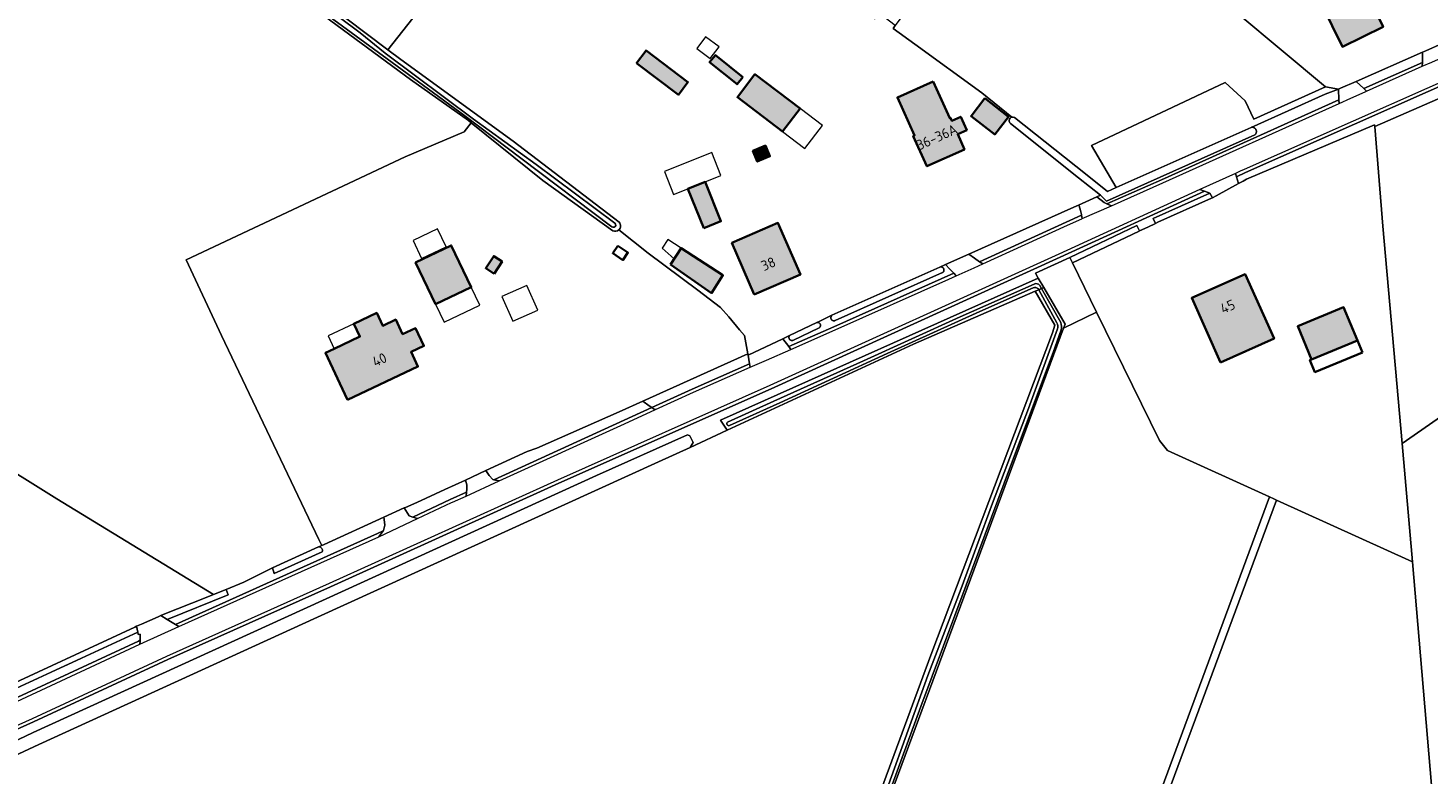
# Model space of a CAD drawing. Header units: metres. Extents: x 200031 to 204075, y 460125 to 464703.
# Tile 106 of 178: x 201683 to 201932, y 463812 to 463944. Entities that reach past the tile are written whole.
import ezdxf
from ezdxf.enums import TextEntityAlignment as Align

# ---------------------------------------------------------------- set-up
doc = ezdxf.new("R2010")
doc.units = ezdxf.units.M
doc.header["$LTSCALE"] = 2
for name, color, linetype, lineweight in [('B-WE-GR-BOS_GEMENGD-GV', 253, 'Continuous', 13), ('B-WE-GR-BOS_LOOF-GV', 253, 'Continuous', 13), ('B-WE-GR-GRAS-GV', 253, 'Continuous', 13), ('B-WE-OG-BEBOUWING-GV', 253, 'Continuous', 35), ('B-WE-OG-BEBOUWING-T18', 253, 'Continuous', 18), ('B-WE-OG-BEBOUWING_LUIFEL-GV', 253, 'Continuous', 18), ('B-WE-OG-BEBOUWING_OVERBOUWING-GV', 253, 'Continuous', 18), ('B-WE-OG-BEBOUWING_SCHUUR-GV', 253, 'Continuous', 35), ('B-WE-OG-TERREIN_CULTUURSCHEIDING-GV', 253, 'Continuous', 18), ('B-WE-OG-TERREIN_ERF-GV', 253, 'Continuous', 18), ('B-WE-OG-WATER-GV', 253, 'Continuous', 18), ('B-WE-OG-WATER_GREPPEL-GV', 253, 'Continuous', 18), ('B-WE-OG-WATER_SLOOT-GV', 253, 'Continuous', 18), ('B-WE-OG-WEG-GV', 253, 'Continuous', 18), ('B-WE-VH-VERHARDING_BETON-A', 254, 'Continuous', 25), ('B-WE-VH-VERHARDING_BETONSTRAATSTEEN-GV', 253, 'Continuous', 18)]:
    doc.layers.add(name, color=color, linetype=linetype, lineweight=lineweight)
doc.styles.add('NLCS-ISO-M1000-T18', font='NLCS-ISO.ttf', dxfattribs={"height": 1.8})

msp = doc.modelspace()

# ---------------------------------------------------------------- hatches: boundary and pattern name
at = {"layer": 'B-WE-VH-VERHARDING_BETON-A'}
h = msp.add_hatch(color=256, dxfattribs=at)
h.dxf.hatch_style = 1
h.paths.add_polyline_path([(201922.08, 463947.735), (201926.123, 463949.711), (201922.819, 463956.466), (201919.188, 463954.709), (201918.737, 463955.63), (201911.1, 463951.89), (201912.834, 463948.353), (201916.458, 463940.941), (201923.676, 463944.47)])
h = msp.add_hatch(color=256, dxfattribs=at)
h.dxf.hatch_style = 1
h.paths.add_polyline_path([(201791.316, 463938.055), (201798.718, 463932.433), (201800.412, 463934.663), (201793.01, 463940.285)])
h = msp.add_hatch(color=256, dxfattribs=at)
h.dxf.hatch_style = 1
h.paths.add_polyline_path([(201810.15, 463935.57), (201805.29, 463939.47), (201804.26, 463938.18), (201809.12, 463934.29)])
h = msp.add_hatch(color=256, dxfattribs=at)
h.dxf.hatch_style = 1
h.paths.add_polyline_path([(201817.19, 463925.91), (201820.29, 463929.99), (201812.3, 463936.06), (201809.2, 463931.99)])
h = msp.add_hatch(color=256, dxfattribs=at)
h.dxf.hatch_style = 1
h.paths.add_polyline_path([(201843.884, 463934.801), (201837.56, 463931.949), (201840.601, 463925.205), (201840.361, 463925.097), (201842.777, 463919.741), (201849.45, 463922.75), (201848.243, 463925.425), (201849.867, 463926.157), (201848.802, 463928.518), (201847.209, 463927.8), (201846.973, 463928.325), (201846.833, 463928.262)])
h = msp.add_hatch(color=256, dxfattribs=at)
h.dxf.hatch_style = 1
h.paths.add_polyline_path([(201853.058, 463931.802), (201850.61, 463928.649), (201854.813, 463925.387), (201857.26, 463928.54)])
h = msp.add_hatch(color=256, dxfattribs=at)
h.dxf.hatch_style = 1
h.paths.add_polyline_path([(201811.896, 463922.488), (201812.699, 463920.57), (201814.948, 463921.512), (201814.145, 463923.429)])
h = msp.add_hatch(color=256, dxfattribs=at)
h.dxf.hatch_style = 1
h.paths.add_polyline_path([(201803.23, 463908.79), (201806.26, 463910.01), (201803.45, 463916.98), (201800.42, 463915.76)])
h = msp.add_hatch(color=256, dxfattribs=at)
h.dxf.hatch_style = 1
h.paths.add_polyline_path([(201812.182, 463897.008), (201820.358, 463900.556), (201816.385, 463909.713), (201808.209, 463906.165)])
h = msp.add_hatch(color=256, dxfattribs=at)
h.dxf.hatch_style = 1
h.paths.add_polyline_path([(201752.126, 463902.711), (201755.672, 463895.274), (201761.991, 463898.287), (201758.444, 463905.724)])
h = msp.add_hatch(color=256, dxfattribs=at)
h.dxf.hatch_style = 1
h.paths.add_polyline_path([(201766.059, 463900.69), (201767.472, 463902.861), (201765.991, 463903.826), (201764.578, 463901.655)])
h = msp.add_hatch(color=256, dxfattribs=at)
h.dxf.hatch_style = 1
h.paths.add_polyline_path([(201797.34, 463902.35), (201804.57, 463897.26), (201806.62, 463900.42), (201799.21, 463905.23)])
h = msp.add_hatch(color=256, dxfattribs=at)
h.dxf.hatch_style = 1
h.paths.add_polyline_path([(201894.868, 463884.983), (201904.345, 463889.203), (201899.218, 463900.647), (201889.743, 463896.401)])
h = msp.add_hatch(color=256, dxfattribs=at)
h.dxf.hatch_style = 1
h.paths.add_polyline_path([(201740.053, 463878.343), (201752.539, 463884.243), (201751.321, 463886.82), (201753.591, 463887.893), (201752.095, 463891.057), (201749.826, 463889.985), (201748.612, 463892.552), (201746.316, 463891.467), (201745.244, 463893.736), (201741.175, 463891.814), (201742.247, 463889.544), (201737.718, 463887.404), (201736.126, 463886.652), (201739.999, 463878.456)])
h = msp.add_hatch(color=256, dxfattribs=at)
h.dxf.hatch_style = 1
h.paths.add_polyline_path([(201919.12, 463888.87), (201916.68, 463894.76), (201908.53, 463891.39), (201910.97, 463885.5)])

# ---------------------------------------------------------------- linework, layer by layer
at = {"layer": 'B-WE-GR-BOS_GEMENGD-GV', "flags": 128}
msp.add_lwpolyline([(201950.847, 463797.028), (201965.164, 463822.799), (201995.41, 463878.276), (201999.136, 463884.915), (202011.9, 463907.657), (202038.157, 463956.649), (202040.563, 463960.813), (202041.026, 463962.558), (202038.67, 463977.948), (202010.236, 463965.113), (202013.606, 463958.111), (202014.373, 463951.305), (202011.78, 463945.41), (202000, 463934.493), (201998.977, 463933.545), (202000, 463929.353), (202001.674, 463922.495), (202000, 463921.33), (201927.059, 463870.602), (201928.862, 463849.631), (201932.505, 463807.243), (201932.882, 463807.033)], close=True, dxfattribs=at)
at = {"layer": 'B-WE-GR-BOS_LOOF-GV', "flags": 128}
msp.add_lwpolyline([(201703.571, 463972.406), (201719.657, 463961.091), (201736.165, 463948.697), (201747.221, 463940.402), (201765.35, 463963.462), (201782.828, 463985.015), (201767.829, 463996.204), (201763.623, 463999.426), (201749.474, 464009.589), (201740.194, 464016.796), (201723.656, 464000.377), (201722.77, 463999.475), (201720.739, 463997.392), (201699.138, 463975.237), (201698.528, 463974.61), (201702.561, 463971.097)], dxfattribs=at)
at = {"layer": 'B-WE-GR-GRAS-GV', "flags": 128}
for points in [[(201780.952, 464056.379), (201778.646, 464058.685), (201777.493, 464058.613), (201741.39, 464018.261), (201745.937, 464014.724), (201764.451, 464000.507), (201768.652, 463997.29), (201783.915, 463985.829), (201786.715, 463983.727), (201825.632, 463953.643), (201831.682, 463960.724), (201842.54, 463952.034), (201837.171, 463944.724), (201836.79, 463944.2), (201840.623, 463941.422), (201852.545, 463932.779), (201857.845, 463928.437)], [(201663.742, 463876.207), (201688.504, 463860.777), (201716.276, 463843.828), (201718.538, 463844.737), (201721.688, 463846.002), (201726.765, 463848.561), (201734.938, 463852.256), (201735.479, 463852.501), (201734.985, 463853.57), (201717.721, 463889.725), (201711.451, 463903.14), (201750.305, 463921.435), (201760.717, 463925.85), (201761.956, 463927.467), (201761.489, 463927.844), (201751.207, 463935.146), (201733.72, 463948.002), (201715.223, 463961.492), (201702.561, 463971.097), (201698.528, 463974.61), (201697.309, 463975.876), (201691.475, 463970.228), (201681.023, 463961.184)], [(201858.295, 463928.369), (201870.904, 463918.404), (201874.824, 463915.285), (201876.33, 463915.957), (201871.979, 463923.457), (201895.662, 463934.611), (201899.212, 463931.348), (201900.767, 463928.078), (201913.485, 463933.85), (201890.216, 463953.262)], [(201819.924, 463769.158), (201843.472, 463833.055), (201865.035, 463890.205), (201865.499, 463891.594), (201861.997, 463897.598), (201840.429, 463888.221), (201807.396, 463872.96), (201800.798, 463869.912), (201795.185, 463867.319), (201734.728, 463839.802), (201685.317, 463817.246), (201669.177, 463809.706)], [(201859.069, 463740.903), (201903.507, 463861.142), (201885.419, 463869.354), (201884.019, 463871.115), (201872.885, 463893.884), (201867.015, 463891.014), (201818.122, 463759.105)], [(201932.505, 463807.243), (201928.862, 463849.631), (201904.775, 463860.567), (201875.28, 463780.944)]]:
    msp.add_lwpolyline(points, dxfattribs=at)
for points in [[(202010.236, 463965.113), (202010.192, 463965.204), (202000, 463960.757), (201922.192, 463926.81), (201923.651, 463909.144), (201926.603, 463875.912), (201927.059, 463870.602), (202000, 463921.33), (202001.674, 463922.495), (202000, 463929.353), (201998.977, 463933.545), (202000, 463934.493), (202011.78, 463945.41), (202014.373, 463951.305), (202013.606, 463958.111)], [(201876.33, 463915.957), (201900.26, 463926.641), (201913.391, 463932.503), (201915.755, 463933.413), (201913.485, 463933.85), (201900.767, 463928.078), (201899.212, 463931.348), (201895.662, 463934.611), (201871.979, 463923.457)], [(201868.624, 463902.598), (201868.136, 463903.595), (201862.02, 463900.776), (201862.531, 463899.898), (201863.507, 463898.226), (201867.286, 463891.746), (201867.015, 463891.014), (201872.885, 463893.884)]]:
    msp.add_lwpolyline(points, close=True, dxfattribs=at)
at = {"layer": 'B-WE-GR-GRAS-GV'}
msp.add_lwpolyline([(201857.845, 463928.437, -0.1894926), (201858.295, 463928.369)], format="xyb", dxfattribs=at)
at = {"layer": 'B-WE-OG-BEBOUWING-GV', "flags": 128}
for points in [[(201922.08, 463947.735), (201926.123, 463949.711), (201922.819, 463956.466), (201919.188, 463954.709), (201918.737, 463955.63), (201911.1, 463951.89), (201912.834, 463948.353), (201916.458, 463940.941), (201923.676, 463944.47)], [(201791.316, 463938.055), (201798.718, 463932.433), (201800.412, 463934.663), (201793.01, 463940.285)], [(201810.15, 463935.57), (201805.29, 463939.47), (201804.26, 463938.18), (201809.12, 463934.29)], [(201817.19, 463925.91), (201820.29, 463929.99), (201812.3, 463936.06), (201809.2, 463931.99)], [(201843.884, 463934.801), (201837.56, 463931.949), (201840.601, 463925.205), (201840.361, 463925.097), (201842.777, 463919.741), (201849.45, 463922.75), (201848.243, 463925.425), (201849.867, 463926.157), (201848.802, 463928.518), (201847.209, 463927.8), (201846.973, 463928.325), (201846.833, 463928.262)], [(201853.058, 463931.802), (201850.61, 463928.649), (201854.813, 463925.387), (201857.26, 463928.54)], [(201811.896, 463922.488), (201812.699, 463920.57), (201814.948, 463921.512), (201814.145, 463923.429)], [(201803.23, 463908.79), (201806.26, 463910.01), (201803.45, 463916.98), (201800.42, 463915.76)], [(201812.182, 463897.008), (201820.358, 463900.556), (201816.385, 463909.713), (201808.209, 463906.165)], [(201752.126, 463902.711), (201755.672, 463895.274), (201761.991, 463898.287), (201758.444, 463905.724)], [(201766.059, 463900.69), (201767.472, 463902.861), (201765.991, 463903.826), (201764.578, 463901.655)], [(201797.34, 463902.35), (201804.57, 463897.26), (201806.62, 463900.42), (201799.21, 463905.23)], [(201894.868, 463884.983), (201904.345, 463889.203), (201899.218, 463900.647), (201889.743, 463896.401)], [(201740.053, 463878.343), (201752.539, 463884.243), (201751.321, 463886.82), (201753.591, 463887.893), (201752.095, 463891.057), (201749.826, 463889.985), (201748.612, 463892.552), (201746.316, 463891.467), (201745.244, 463893.736), (201741.175, 463891.814), (201742.247, 463889.544), (201737.718, 463887.404), (201736.126, 463886.652), (201739.999, 463878.456)], [(201919.12, 463888.87), (201916.68, 463894.76), (201908.53, 463891.39), (201910.97, 463885.5)]]:
    msp.add_lwpolyline(points, close=True, dxfattribs=at)
at = {"layer": 'B-WE-OG-BEBOUWING_LUIFEL-GV', "flags": 128}
for points in [[(201803.541, 463942.714), (201801.966, 463940.642), (201804.355, 463938.827), (201805.93, 463940.899)], [(201806.271, 463918.116), (201804.632, 463922.185), (201796.232, 463918.802), (201797.87, 463914.733), (201800.42, 463915.76)], [(201756.039, 463908.632), (201751.699, 463906.582), (201753.195, 463903.417), (201757.535, 463905.468)], [(201796.831, 463906.775), (201795.821, 463905.22), (201797.969, 463903.319), (201799.21, 463905.23)], [(201757.179, 463892.115), (201763.497, 463895.128), (201761.991, 463898.287), (201755.672, 463895.274)]]:
    msp.add_lwpolyline(points, close=True, dxfattribs=at)
at = {"layer": 'B-WE-OG-BEBOUWING_OVERBOUWING-GV', "flags": 128}
for points in [[(201821.171, 463922.885), (201824.271, 463926.965), (201820.29, 463929.99), (201817.19, 463925.91)], [(201769.353, 463892.27), (201773.785, 463894.247), (201771.835, 463898.622), (201767.402, 463896.646)], [(201741.175, 463891.814), (201736.645, 463889.673), (201737.718, 463887.404), (201742.247, 463889.544)]]:
    msp.add_lwpolyline(points, close=True, dxfattribs=at)
at = {"layer": 'B-WE-OG-BEBOUWING_SCHUUR-GV', "flags": 128}
for points in [[(201787.974, 463905.658), (201787.08, 463904.313), (201788.892, 463903.11), (201789.785, 463904.455)], [(201919.999, 463886.745), (201919.12, 463888.87), (201910.97, 463885.5), (201910.711, 463885.393), (201911.589, 463883.267)]]:
    msp.add_lwpolyline(points, close=True, dxfattribs=at)
at = {"layer": 'B-WE-OG-TERREIN_CULTUURSCHEIDING-GV', "flags": 128}
for points in [[(201950.992, 463941.575), (201899.292, 463918.641), (201897.661, 463917.896), (201898.034, 463916.674), (201898.85, 463917.119), (201899.427, 463917.434), (201922.166, 463927.119), (201922.192, 463926.81), (202000, 463960.757)], [(201665.063, 463810.223), (201684.329, 463819.361), (201784.207, 463864.902), (201800.338, 463872.11), (201800.764, 463871.935), (201801.316, 463870.776), (201800.798, 463869.912), (201807.396, 463872.96), (201806.187, 463874.723), (201862.531, 463899.898), (201862.02, 463900.776), (201868.136, 463903.595), (201879.995, 463909.272), (201880.486, 463908.277), (201881.945, 463908.975), (201883.296, 463909.621), (201882.906, 463910.484), (201892.975, 463914.966), (201892.009, 463915.313), (201866.432, 463903.628), (201815.185, 463880.31), (201815.181, 463880.308), (201777.525, 463863.555), (201737.035, 463845.201), (201737.032, 463845.199), (201708.213, 463832.287), (201684.405, 463821.24), (201684.398, 463821.237), (201671.207, 463815.31)], [(201745.346, 463854.62), (201746.382, 463855.104), (201746.434, 463855.172), (201746.674, 463856.136), (201746.554, 463857.122), (201746.476, 463857.51), (201735.913, 463852.697), (201735.479, 463852.501), (201734.938, 463852.256)], [(201735.556, 463851.409), (201727.075, 463847.567), (201726.765, 463848.561), (201721.688, 463846.002), (201718.538, 463844.737), (201718.925, 463843.774), (201708.07, 463839.414), (201709.545, 463838.519), (201745.346, 463854.62)], [(201703.288, 463836.812), (201702.964, 463836.74), (201702.87, 463837.157), (201677.462, 463825.417), (201665.204, 463819.581), (201657.629, 463816.178), (201655.498, 463815.212), (201653.445, 463814.289), (201651.854, 463814.065), (201650.559, 463813.965), (201649.553, 463813.969), (201648.369, 463814.307), (201648.415, 463814.131), (201648.662, 463813.191), (201648.766, 463812.793), (201648.856, 463812.796), (201651.658, 463813.335), (201654.685, 463814.116), (201657.694, 463814.967), (201661.379, 463816.387), (201674.134, 463822.175), (201702.977, 463835.566), (201702.984, 463835.569)], [(201702.984, 463835.569), (201703.293, 463835.708)]]:
    msp.add_lwpolyline(points, dxfattribs=at)
for points in [[(201930.632, 463938.133), (201930.678, 463939.973), (201918.91, 463934.8), (201920.254, 463933.508)], [(201901.027, 463925.404), (201900.99, 463925.363), (201900.95, 463925.326), (201900.926, 463925.306), (201874.605, 463913.555), (201873.561, 463914.599), (201872.927, 463914.316), (201874.234, 463913.328), (201874.711, 463913.067), (201884.362, 463917.353), (201915.854, 463931.527), (201915.755, 463933.413), (201913.391, 463932.503), (201900.26, 463926.641), (201900.314, 463926.653), (201900.369, 463926.66), (201900.424, 463926.664), (201900.479, 463926.664), (201900.534, 463926.66), (201900.589, 463926.652), (201900.643, 463926.64), (201900.695, 463926.624), (201900.747, 463926.605), (201900.797, 463926.581), (201900.845, 463926.554), (201900.892, 463926.524), (201900.935, 463926.491), (201900.977, 463926.454), (201901.015, 463926.414), (201901.051, 463926.372), (201901.083, 463926.327), (201901.112, 463926.28), (201901.138, 463926.232), (201901.16, 463926.181), (201901.178, 463926.129), (201901.193, 463926.076), (201901.203, 463926.021), (201901.21, 463925.967), (201901.213, 463925.911), (201901.211, 463925.856), (201901.206, 463925.801), (201901.197, 463925.747), (201901.184, 463925.693), (201901.167, 463925.641), (201901.146, 463925.589), (201901.121, 463925.54), (201901.093, 463925.492), (201901.062, 463925.447)], [(201867.451, 463909.844), (201867.458, 463909.846), (201870.206, 463911.066), (201870.186, 463911.171), (201870.181, 463911.199), (201870.05, 463911.88), (201869.776, 463912.713), (201869.694, 463912.871), (201869.235, 463912.666), (201868.848, 463912.493), (201850.208, 463904.162), (201851.202, 463903.476), (201852.137, 463902.831)], [(201825.77, 463892.79), (201825.762, 463892.836), (201825.759, 463892.883), (201825.759, 463892.93), (201825.764, 463892.977), (201825.772, 463893.023), (201825.785, 463893.068), (201825.801, 463893.112), (201825.821, 463893.155), (201825.844, 463893.196), (201825.871, 463893.234), (201825.901, 463893.27), (201825.956, 463893.323), (201825.707, 463893.212), (201825.559, 463893.146), (201824.486, 463892.62), (201824.282, 463892.52), (201823.776, 463892.272), (201823.252, 463892.024), (201823.304, 463892.038), (201823.349, 463892.046), (201823.394, 463892.05), (201823.439, 463892.05), (201823.484, 463892.045), (201823.528, 463892.037), (201823.572, 463892.025), (201823.614, 463892.009), (201823.655, 463891.989), (201823.693, 463891.966), (201823.73, 463891.94), (201823.764, 463891.91), (201823.795, 463891.878), (201823.823, 463891.843), (201823.849, 463891.805), (201823.87, 463891.766), (201823.888, 463891.724), (201823.903, 463891.681), (201823.913, 463891.638), (201823.92, 463891.593), (201823.922, 463891.548), (201823.921, 463891.503), (201823.916, 463891.458), (201823.906, 463891.414), (201823.893, 463891.371), (201823.876, 463891.329), (201823.855, 463891.289), (201823.831, 463891.251), (201823.804, 463891.215), (201823.774, 463891.182), (201823.74, 463891.151), (201823.705, 463891.124), (201818.994, 463888.884), (201818.948, 463888.874), (201818.902, 463888.868), (201818.856, 463888.866), (201818.809, 463888.869), (201818.763, 463888.875), (201818.718, 463888.885), (201818.674, 463888.899), (201818.631, 463888.916), (201818.589, 463888.938), (201818.55, 463888.962), (201818.513, 463888.99), (201818.478, 463889.021), (201818.447, 463889.055), (201818.418, 463889.092), (201818.393, 463889.131), (201818.371, 463889.172), (201818.352, 463889.215), (201818.338, 463889.259), (201818.327, 463889.304), (201818.32, 463889.35), (201818.317, 463889.396), (201818.318, 463889.443), (201818.323, 463889.489), (201818.332, 463889.534), (201818.345, 463889.579), (201818.362, 463889.622), (201818.382, 463889.664), (201818.406, 463889.704), (201818.434, 463889.743), (201817.932, 463889.505), (201817.222, 463889.169), (201818.297, 463887.779), (201826.296, 463891.3), (201847.563, 463900.778), (201846.851, 463901.532), (201846.1, 463902.326), (201845.074, 463901.868), (201845.257, 463901.904), (201845.303, 463901.903), (201845.35, 463901.898), (201845.396, 463901.89), (201845.441, 463901.877), (201845.485, 463901.861), (201845.527, 463901.841), (201845.567, 463901.817), (201845.606, 463901.79), (201845.641, 463901.76), (201845.674, 463901.727), (201845.705, 463901.691), (201845.731, 463901.653), (201845.755, 463901.613), (201845.775, 463901.57), (201845.791, 463901.527), (201845.804, 463901.482), (201845.813, 463901.436), (201845.817, 463901.389), (201845.818, 463901.342), (201845.815, 463901.296), (201845.808, 463901.249), (201845.796, 463901.204), (201845.781, 463901.16), (201845.763, 463901.117), (201845.74, 463901.076), (201845.715, 463901.037), (201845.686, 463901), (201845.654, 463900.966), (201845.619, 463900.935), (201845.581, 463900.907), (201826.535, 463892.394), (201826.491, 463892.377), (201826.446, 463892.364), (201826.4, 463892.354), (201826.353, 463892.349), (201826.306, 463892.347), (201826.259, 463892.349), (201826.213, 463892.356), (201826.167, 463892.366), (201826.122, 463892.38), (201826.079, 463892.398), (201826.037, 463892.42), (201825.997, 463892.445), (201825.96, 463892.473), (201825.925, 463892.505), (201825.892, 463892.539), (201825.863, 463892.576), (201825.837, 463892.615), (201825.815, 463892.656), (201825.796, 463892.699), (201825.781, 463892.744)], [(201792.429, 463878.11), (201793.572, 463877.278), (201794.004, 463876.968), (201801.159, 463880.234), (201801.166, 463880.237), (201811.355, 463884.723), (201811.08, 463886.261), (201811.034, 463886.517), (201793.594, 463878.639)], [(201792.429, 463878.11), (201788.248, 463876.211), (201773.599, 463869.776), (201771.903, 463869.158), (201764.611, 463865.784), (201765.19, 463864.939), (201765.852, 463864.215), (201765.988, 463864.182), (201794.004, 463876.968), (201793.572, 463877.278)], [(201761.218, 463863.295), (201760.988, 463864.108), (201757.34, 463862.419), (201752.322, 463860.142), (201750.337, 463859.269), (201750.096, 463859.159), (201750.975, 463857.766), (201751.624, 463857.554), (201758.268, 463860.659), (201758.273, 463860.661), (201761.167, 463861.982), (201761.23, 463862.498)]]:
    msp.add_lwpolyline(points, close=True, dxfattribs=at)
at = {"layer": 'B-WE-OG-TERREIN_CULTUURSCHEIDING-GV'}
for points in [[(201734.938, 463852.256, -0.5511521), (201735.556, 463851.409)], [(201703.293, 463835.708, 0.0298907), (201703.288, 463836.812)]]:
    msp.add_lwpolyline(points, format="xyb", dxfattribs=at)
at = {"layer": 'B-WE-OG-TERREIN_ERF-GV', "flags": 128}
for points in [[(201833.602, 463945.831), (201785.923, 463982.691), (201782.929, 463984.939), (201782.828, 463985.015), (201765.35, 463963.462), (201747.221, 463940.402), (201749.489, 463938.701), (201769.413, 463924.178), (201788.203, 463909.831)], [(201890.216, 463953.262), (201913.485, 463933.85), (201915.755, 463933.413), (201916.137, 463933.581), (201918.91, 463934.8), (201930.678, 463939.973), (201931.23, 463940.216), (201934.119, 463941.503)], [(201857.845, 463928.437), (201852.545, 463932.779), (201840.623, 463941.422), (201836.79, 463944.2), (201837.171, 463944.724), (201834.406, 463946.861)], [(201787.112, 463908.316), (201774.667, 463917.226), (201761.956, 463927.467), (201760.717, 463925.85), (201750.305, 463921.435), (201711.451, 463903.14), (201717.721, 463889.725), (201734.985, 463853.57), (201735.479, 463852.501), (201735.913, 463852.697), (201746.476, 463857.51), (201750.096, 463859.159), (201750.337, 463859.269), (201752.322, 463860.142), (201757.34, 463862.419), (201760.988, 463864.108), (201764.611, 463865.784), (201771.903, 463869.158), (201773.599, 463869.776), (201788.248, 463876.211), (201792.429, 463878.11), (201793.594, 463878.639), (201811.034, 463886.517), (201810.452, 463889.766), (201809.547, 463890.774), (201807.649, 463893.057), (201806.17, 463894.729), (201802.15, 463897.793), (201793.389, 463904.343), (201788.145, 463908.464)], [(201817.222, 463889.169), (201817.932, 463889.505), (201818.434, 463889.743), (201823.252, 463892.024), (201823.776, 463892.272), (201824.282, 463892.52), (201824.486, 463892.62), (201825.559, 463893.146), (201825.707, 463893.212), (201825.956, 463893.323), (201845.074, 463901.868), (201846.1, 463902.326), (201850.208, 463904.162), (201868.848, 463912.493), (201869.235, 463912.666), (201869.694, 463912.871), (201872.927, 463914.316), (201873.561, 463914.599), (201869.66, 463917.703), (201857.629, 463927.308)], [(201788.145, 463908.464), (201793.389, 463904.343), (201802.15, 463897.793), (201806.17, 463894.729), (201807.649, 463893.057), (201809.547, 463890.774), (201810.452, 463889.766), (201811.034, 463886.517), (201811.08, 463886.261), (201817.222, 463889.169)], [(201677.023, 463826.352), (201702.35, 463838.054), (201702.64, 463838.18), (201703.512, 463838.56), (201706.484, 463839.855), (201706.983, 463840.072), (201707.669, 463840.371), (201714.707, 463843.198), (201716.276, 463843.828), (201688.504, 463860.777), (201663.742, 463876.207)]]:
    msp.add_lwpolyline(points, dxfattribs=at)
for points in [[(201922.819, 463956.466), (201926.123, 463949.711), (201922.08, 463947.735), (201923.676, 463944.47), (201916.458, 463940.941), (201912.834, 463948.353), (201911.1, 463951.89), (201918.737, 463955.63), (201919.188, 463954.709)], [(201791.316, 463938.055), (201793.01, 463940.285), (201800.412, 463934.663), (201798.718, 463932.433)], [(201809.12, 463934.29), (201804.26, 463938.18), (201805.29, 463939.47), (201810.15, 463935.57)], [(201809.2, 463931.99), (201812.3, 463936.06), (201820.29, 463929.99), (201817.19, 463925.91)], [(201840.601, 463925.205), (201837.56, 463931.949), (201843.884, 463934.801), (201846.833, 463928.262), (201846.973, 463928.325), (201847.209, 463927.8), (201848.802, 463928.518), (201849.867, 463926.157), (201848.243, 463925.425), (201849.45, 463922.75), (201842.777, 463919.741), (201840.361, 463925.097)], [(201853.058, 463931.802), (201857.26, 463928.54), (201854.813, 463925.387), (201850.61, 463928.649)], [(201880.486, 463908.277), (201880.406, 463908.238), (201868.624, 463902.598), (201872.885, 463893.884), (201884.019, 463871.115), (201885.419, 463869.354), (201903.507, 463861.142), (201904.318, 463860.774), (201904.775, 463860.567), (201928.862, 463849.631), (201927.059, 463870.602), (201926.603, 463875.912), (201923.651, 463909.144), (201922.192, 463926.81), (201922.166, 463927.119), (201899.427, 463917.434), (201898.85, 463917.119), (201898.034, 463916.674), (201894.085, 463914.52), (201893.419, 463914.157), (201893.278, 463914.08), (201883.724, 463909.827), (201883.296, 463909.621), (201881.945, 463908.975)], [(201811.896, 463922.488), (201814.145, 463923.429), (201814.948, 463921.512), (201812.699, 463920.57)], [(201806.26, 463910.01), (201803.23, 463908.79), (201800.42, 463915.76), (201803.45, 463916.98)], [(201812.182, 463897.008), (201808.209, 463906.165), (201816.385, 463909.713), (201820.358, 463900.556)], [(201752.126, 463902.711), (201758.444, 463905.724), (201761.991, 463898.287), (201755.672, 463895.274)], [(201764.578, 463901.655), (201765.991, 463903.826), (201767.472, 463902.861), (201766.059, 463900.69)], [(201799.21, 463905.23), (201806.62, 463900.42), (201804.57, 463897.26), (201797.34, 463902.35)], [(201894.868, 463884.983), (201889.743, 463896.401), (201899.218, 463900.647), (201904.345, 463889.203)], [(201739.999, 463878.456), (201736.126, 463886.652), (201737.718, 463887.404), (201742.247, 463889.544), (201741.175, 463891.814), (201745.244, 463893.736), (201746.316, 463891.467), (201748.612, 463892.552), (201749.826, 463889.985), (201752.095, 463891.057), (201753.591, 463887.893), (201751.321, 463886.82), (201752.539, 463884.243), (201740.053, 463878.343)], [(201919.12, 463888.87), (201910.97, 463885.5), (201908.53, 463891.39), (201916.68, 463894.76)]]:
    msp.add_lwpolyline(points, close=True, dxfattribs=at)
at = {"layer": 'B-WE-OG-TERREIN_ERF-GV'}
for points in [[(201857.629, 463927.308, -0.6550283), (201857.845, 463928.437)], [(201788.145, 463908.464, -0.2985531), (201787.112, 463908.316)], [(201788.203, 463909.831, -0.425638), (201788.145, 463908.464)]]:
    msp.add_lwpolyline(points, format="xyb", dxfattribs=at)
at = {"layer": 'B-WE-OG-WATER-GV', "flags": 128}
for points in [[(201702.882, 463971.195), (201713.119, 463963.612), (201731.258, 463950.434), (201747.11, 463938.797), (201760.835, 463928.699), (201770.78, 463921.168), (201786.916, 463909.028)], [(201787.476, 463909.654), (201773.5, 463920.074), (201762.421, 463928.073), (201746.749, 463939.802), (201742.314, 463943.385), (201730.679, 463952.159), (201712.646, 463965.154), (201703.561, 463971.936)]]:
    msp.add_lwpolyline(points, dxfattribs=at)
at = {"layer": 'B-WE-OG-WATER-GV'}
msp.add_lwpolyline([(201786.916, 463909.028, 1.0164665), (201787.476, 463909.654)], format="xyb", dxfattribs=at)
at = {"layer": 'B-WE-OG-WATER_GREPPEL-GV'}
for points in [[(201857.845, 463928.437, 0.6550283), (201857.629, 463927.308)], [(201858.295, 463928.369, 0.1894926), (201857.845, 463928.437)], [(201862.798, 463898.635, 0.3455453), (201861.797, 463898.865)], [(201861.635, 463898.217, -0.276177), (201862.57, 463898.007)], [(201865.811, 463891.98, -0.2113428), (201865.947, 463890.904)], [(201866.588, 463890.742, 0.1630797), (201866.525, 463892.034)], [(201807.461, 463874.397, 0.8478148), (201807.811, 463873.765)], [(201735.556, 463851.409, 0.5511521), (201734.938, 463852.256)]]:
    msp.add_lwpolyline(points, format="xyb", dxfattribs=at)
at = {"layer": 'B-WE-OG-WATER_GREPPEL-GV', "flags": 128}
for points in [[(201876.33, 463915.957), (201874.824, 463915.285), (201870.904, 463918.404), (201858.295, 463928.369)], [(201857.629, 463927.308), (201869.66, 463917.703), (201873.561, 463914.599), (201874.605, 463913.555), (201900.926, 463925.306), (201900.95, 463925.326), (201900.99, 463925.363), (201901.027, 463925.404), (201901.062, 463925.447), (201901.093, 463925.492), (201901.121, 463925.54), (201901.146, 463925.589), (201901.167, 463925.641), (201901.184, 463925.693), (201901.197, 463925.747), (201901.206, 463925.801), (201901.211, 463925.856), (201901.213, 463925.911), (201901.21, 463925.967), (201901.203, 463926.021), (201901.193, 463926.076), (201901.178, 463926.129), (201901.16, 463926.181), (201901.138, 463926.232), (201901.112, 463926.28), (201901.083, 463926.327), (201901.051, 463926.372), (201901.015, 463926.414), (201900.977, 463926.454), (201900.935, 463926.491), (201900.892, 463926.524), (201900.845, 463926.554), (201900.797, 463926.581), (201900.747, 463926.605), (201900.695, 463926.624), (201900.643, 463926.64), (201900.589, 463926.652), (201900.534, 463926.66), (201900.479, 463926.664), (201900.424, 463926.664), (201900.369, 463926.66), (201900.314, 463926.653), (201900.26, 463926.641), (201876.33, 463915.957)], [(201861.797, 463898.865), (201848.705, 463893.028), (201831.562, 463885.28), (201815.629, 463878.12), (201807.461, 463874.397)], [(201863.12, 463898.065), (201862.798, 463898.635)], [(201807.811, 463873.765), (201816.734, 463877.817), (201835.759, 463886.56), (201852.179, 463893.999), (201861.635, 463898.217)], [(201862.57, 463898.007), (201862.645, 463897.867), (201863.12, 463898.065)], [(201863.12, 463898.065), (201862.645, 463897.867)], [(201862.645, 463897.867), (201865.811, 463891.98)], [(201866.525, 463892.034), (201863.12, 463898.065)], [(201865.947, 463890.904), (201860.792, 463876.81), (201854.43, 463859.992), (201848.888, 463844.898), (201842.962, 463829.472), (201835.953, 463810.076), (201830.407, 463795.448), (201824.633, 463780.061), (201821.845, 463772.53), (201816.9, 463759.366)], [(201817.632, 463759.019), (201824.947, 463779.056), (201834.221, 463803.43), (201841.703, 463823.937), (201849.75, 463845.488), (201857.637, 463866.569), (201865.15, 463886.708), (201866.588, 463890.742)], [(201734.938, 463852.256), (201726.765, 463848.561)], [(201726.765, 463848.561), (201727.075, 463847.567), (201735.556, 463851.409)]]:
    msp.add_lwpolyline(points, dxfattribs=at)
for points in [[(201892.975, 463914.966), (201882.906, 463910.484), (201883.296, 463909.621), (201883.724, 463909.827), (201893.278, 463914.08), (201893.419, 463914.157)], [(201880.486, 463908.277), (201879.995, 463909.272), (201868.136, 463903.595), (201868.624, 463902.598), (201880.406, 463908.238)], [(201825.956, 463893.323), (201825.901, 463893.27), (201825.871, 463893.234), (201825.844, 463893.196), (201825.821, 463893.155), (201825.801, 463893.112), (201825.785, 463893.068), (201825.772, 463893.023), (201825.764, 463892.977), (201825.759, 463892.93), (201825.759, 463892.883), (201825.762, 463892.836), (201825.77, 463892.79), (201825.781, 463892.744), (201825.796, 463892.699), (201825.815, 463892.656), (201825.837, 463892.615), (201825.863, 463892.576), (201825.892, 463892.539), (201825.925, 463892.505), (201825.96, 463892.473), (201825.997, 463892.445), (201826.037, 463892.42), (201826.079, 463892.398), (201826.122, 463892.38), (201826.167, 463892.366), (201826.213, 463892.356), (201826.259, 463892.349), (201826.306, 463892.347), (201826.353, 463892.349), (201826.4, 463892.354), (201826.446, 463892.364), (201826.491, 463892.377), (201826.535, 463892.394), (201845.581, 463900.907), (201845.619, 463900.935), (201845.654, 463900.966), (201845.686, 463901), (201845.715, 463901.037), (201845.74, 463901.076), (201845.763, 463901.117), (201845.781, 463901.16), (201845.796, 463901.204), (201845.808, 463901.249), (201845.815, 463901.296), (201845.818, 463901.342), (201845.817, 463901.389), (201845.813, 463901.436), (201845.804, 463901.482), (201845.791, 463901.527), (201845.775, 463901.57), (201845.755, 463901.613), (201845.731, 463901.653), (201845.705, 463901.691), (201845.674, 463901.727), (201845.641, 463901.76), (201845.606, 463901.79), (201845.567, 463901.817), (201845.527, 463901.841), (201845.485, 463901.861), (201845.441, 463901.877), (201845.396, 463901.89), (201845.35, 463901.898), (201845.303, 463901.903), (201845.257, 463901.904), (201845.074, 463901.868)], [(201818.434, 463889.743), (201818.406, 463889.704), (201818.382, 463889.664), (201818.362, 463889.622), (201818.345, 463889.579), (201818.332, 463889.534), (201818.323, 463889.489), (201818.318, 463889.443), (201818.317, 463889.396), (201818.32, 463889.35), (201818.327, 463889.304), (201818.338, 463889.259), (201818.352, 463889.215), (201818.371, 463889.172), (201818.393, 463889.131), (201818.418, 463889.092), (201818.447, 463889.055), (201818.478, 463889.021), (201818.513, 463888.99), (201818.55, 463888.962), (201818.589, 463888.938), (201818.631, 463888.916), (201818.674, 463888.899), (201818.718, 463888.885), (201818.763, 463888.875), (201818.809, 463888.869), (201818.856, 463888.866), (201818.902, 463888.868), (201818.948, 463888.874), (201818.994, 463888.884), (201823.705, 463891.124), (201823.74, 463891.151), (201823.774, 463891.182), (201823.804, 463891.215), (201823.831, 463891.251), (201823.855, 463891.289), (201823.876, 463891.329), (201823.893, 463891.371), (201823.906, 463891.414), (201823.916, 463891.458), (201823.921, 463891.503), (201823.922, 463891.548), (201823.92, 463891.593), (201823.913, 463891.638), (201823.903, 463891.681), (201823.888, 463891.724), (201823.87, 463891.766), (201823.849, 463891.805), (201823.823, 463891.843), (201823.795, 463891.878), (201823.764, 463891.91), (201823.73, 463891.94), (201823.693, 463891.966), (201823.655, 463891.989), (201823.614, 463892.009), (201823.572, 463892.025), (201823.528, 463892.037), (201823.484, 463892.045), (201823.439, 463892.05), (201823.394, 463892.05), (201823.349, 463892.046), (201823.304, 463892.038), (201823.252, 463892.024)], [(201666.323, 463808.362), (201669.177, 463809.706), (201685.317, 463817.246), (201734.728, 463839.802), (201795.185, 463867.319), (201800.798, 463869.912), (201801.316, 463870.776), (201800.764, 463871.935), (201800.338, 463872.11), (201784.207, 463864.902), (201684.329, 463819.361), (201665.063, 463810.223), (201664.742, 463810.543), (201664.678, 463810.414), (201664.479, 463809.758), (201664.302, 463808.859), (201664.286, 463808.166), (201664.36, 463807.532)], [(201706.983, 463840.072), (201708.07, 463839.414), (201718.925, 463843.774), (201718.538, 463844.737), (201716.276, 463843.828), (201714.707, 463843.198), (201707.669, 463840.371)]]:
    msp.add_lwpolyline(points, close=True, dxfattribs=at)
at = {"layer": 'B-WE-OG-WATER_SLOOT-GV', "flags": 128}
for points in [[(201702.561, 463971.097), (201715.223, 463961.492), (201733.72, 463948.002), (201751.207, 463935.146), (201761.489, 463927.844), (201761.956, 463927.467), (201774.667, 463917.226)], [(201786.916, 463909.028), (201770.78, 463921.168), (201760.835, 463928.699), (201747.11, 463938.797), (201731.258, 463950.434), (201713.119, 463963.612), (201702.882, 463971.195)], [(201703.561, 463971.936), (201712.646, 463965.154), (201730.679, 463952.159), (201742.314, 463943.385), (201746.749, 463939.802), (201762.421, 463928.073), (201773.5, 463920.074), (201787.476, 463909.654)], [(201788.203, 463909.831), (201769.413, 463924.178), (201749.489, 463938.701), (201747.221, 463940.402), (201736.165, 463948.697), (201719.657, 463961.091), (201703.571, 463972.406)], [(201774.667, 463917.226), (201787.112, 463908.316)], [(201862.798, 463898.635), (201863.12, 463898.065), (201863.507, 463898.226), (201862.531, 463899.898), (201806.187, 463874.723), (201807.396, 463872.96), (201840.429, 463888.221), (201861.997, 463897.598)], [(201807.461, 463874.397), (201815.629, 463878.12), (201831.562, 463885.28), (201848.705, 463893.028), (201861.797, 463898.865)], [(201861.635, 463898.217), (201852.179, 463893.999), (201835.759, 463886.56), (201816.734, 463877.817), (201807.811, 463873.765)], [(201865.811, 463891.98), (201862.645, 463897.867), (201861.997, 463897.598), (201865.499, 463891.594), (201865.035, 463890.205), (201843.472, 463833.055), (201819.924, 463769.158)], [(201861.997, 463897.598), (201862.645, 463897.867)], [(201862.645, 463897.867), (201862.57, 463898.007)], [(201867.015, 463891.014), (201867.286, 463891.746), (201863.507, 463898.226), (201863.12, 463898.065)], [(201863.12, 463898.065), (201866.525, 463892.034)], [(201818.122, 463759.105), (201867.015, 463891.014)], [(201816.9, 463759.366), (201821.845, 463772.53), (201824.633, 463780.061), (201830.407, 463795.448), (201835.953, 463810.076), (201842.962, 463829.472), (201848.888, 463844.898), (201854.43, 463859.992), (201860.792, 463876.81), (201865.947, 463890.904)], [(201866.588, 463890.742), (201865.15, 463886.708), (201857.637, 463866.569), (201849.75, 463845.488), (201841.703, 463823.937), (201834.221, 463803.43), (201824.947, 463779.056), (201817.632, 463759.019)], [(201860.284, 463740.464), (201875.274, 463780.927), (201875.28, 463780.944), (201904.775, 463860.567), (201904.318, 463860.774), (201903.507, 463861.142), (201859.069, 463740.903)]]:
    msp.add_lwpolyline(points, dxfattribs=at)
at = {"layer": 'B-WE-OG-WATER_SLOOT-GV'}
for points in [[(201787.476, 463909.654, -1.0164665), (201786.916, 463909.028)], [(201787.112, 463908.316, 0.2985531), (201788.145, 463908.464)], [(201788.145, 463908.464, 0.425638), (201788.203, 463909.831)], [(201861.797, 463898.865, -0.3455453), (201862.798, 463898.635)], [(201862.57, 463898.007, 0.276177), (201861.635, 463898.217)], [(201865.947, 463890.904, 0.2113428), (201865.811, 463891.98)], [(201866.525, 463892.034, -0.1630797), (201866.588, 463890.742)], [(201807.811, 463873.765, -0.8478148), (201807.461, 463874.397)]]:
    msp.add_lwpolyline(points, format="xyb", dxfattribs=at)
at = {"layer": 'B-WE-OG-WATER_SLOOT-GV', "flags": 128}
msp.add_lwpolyline([(201648.52, 463815.339), (201650.559, 463813.965), (201651.854, 463814.065), (201653.445, 463814.289), (201655.498, 463815.212), (201657.629, 463816.178), (201665.204, 463819.581), (201677.462, 463825.417), (201702.87, 463837.157), (201702.64, 463838.18), (201702.35, 463838.054), (201677.023, 463826.352), (201664.77, 463820.519), (201657.319, 463817.172), (201655.188, 463816.206), (201655.112, 463816.172), (201653.155, 463815.292), (201651.742, 463815.093), (201650.522, 463814.999), (201649.7, 463815.002)], close=True, dxfattribs=at)
at = {"layer": 'B-WE-OG-WEG-GV', "flags": 128}
for points in [[(201950.992, 463941.575), (201950.996, 463941.576), (202125.887, 464020.525), (202191.541, 464049.942), (202191.279, 464050.482), (202189.137, 464049.522), (202125.641, 464021.072), (202078.961, 464000), (202000, 463964.355), (201950.749, 463942.123), (201899.046, 463919.188), (201898.321, 463918.857), (201897.485, 463918.475), (201897.661, 463917.896), (201899.292, 463918.641)], [(201930.632, 463938.133), (201920.254, 463933.508), (201920.72, 463933.059), (201930.615, 463937.469)], [(201874.798, 463913.019), (201875.502, 463912.762), (201884.607, 463916.805), (201915.888, 463930.885), (201915.854, 463931.527), (201884.362, 463917.353), (201874.711, 463913.067)], [(201867.458, 463909.846), (201867.451, 463909.844), (201852.137, 463902.831), (201852.712, 463902.435), (201867.701, 463909.298), (201870.276, 463910.441), (201870.322, 463910.461), (201870.206, 463911.066)], [(201818.297, 463887.779), (201818.676, 463887.289), (201826.539, 463890.751), (201846.695, 463899.734), (201848, 463900.316), (201847.563, 463900.778), (201826.296, 463891.3)], [(201794.655, 463876.606), (201801.408, 463879.688), (201811.464, 463884.115), (201811.355, 463884.723), (201801.166, 463880.237), (201801.159, 463880.234), (201794.004, 463876.968), (201794.294, 463876.76)], [(201794.655, 463876.606), (201794.294, 463876.76), (201794.004, 463876.968), (201765.988, 463864.182), (201766.933, 463863.954), (201789.179, 463874.107)], [(201752.458, 463857.282), (201753.494, 463857.766), (201758.522, 463860.115), (201758.684, 463860.189), (201761.081, 463861.283), (201761.167, 463861.982), (201758.273, 463860.661), (201758.268, 463860.659), (201751.624, 463857.554)], [(201710.167, 463838.142), (201745.596, 463854.075), (201746.382, 463855.104), (201745.346, 463854.62), (201709.545, 463838.519)]]:
    msp.add_lwpolyline(points, close=True, dxfattribs=at)
for points in [[(201671.207, 463815.31), (201684.398, 463821.237), (201684.405, 463821.24), (201708.213, 463832.287), (201737.032, 463845.199), (201737.035, 463845.201), (201777.525, 463863.555), (201815.181, 463880.308), (201815.185, 463880.31), (201866.432, 463903.628), (201892.009, 463915.313), (201891.2, 463915.604), (201866.183, 463904.174), (201814.937, 463880.856), (201777.279, 463864.102), (201736.787, 463845.747), (201707.964, 463832.833), (201684.152, 463821.784), (201670.95, 463815.852)], [(201702.984, 463835.569), (201702.977, 463835.566), (201674.134, 463822.175), (201661.379, 463816.387), (201657.694, 463814.967), (201654.685, 463814.116), (201651.658, 463813.335), (201648.856, 463812.796), (201648.766, 463812.793), (201648.818, 463812.595), (201648.922, 463812.198), (201651.79, 463812.749), (201652.908, 463813.038), (201654.842, 463813.537), (201657.884, 463814.397), (201661.611, 463815.833), (201666.975, 463818.267), (201674.384, 463821.63), (201703.23, 463835.022)], [(201703.293, 463835.708), (201702.984, 463835.569)]]:
    msp.add_lwpolyline(points, dxfattribs=at)
at = {"layer": 'B-WE-OG-WEG-GV'}
msp.add_lwpolyline([(201703.23, 463835.022, 0.0190575), (201703.293, 463835.708)], format="xyb", dxfattribs=at)
at = {"layer": 'B-WE-VH-VERHARDING_BETONSTRAATSTEEN-GV', "flags": 128}
for points in [[(201932.299, 463938.22), (201935.887, 463939.819), (201936.114, 463939.92), (201935.584, 463940.341), (201934.119, 463941.503), (201931.23, 463940.216), (201930.678, 463939.973), (201930.632, 463938.133), (201930.615, 463937.469)], [(201920.494, 463932.958), (201920.72, 463933.059), (201920.254, 463933.508), (201918.91, 463934.8), (201916.137, 463933.581), (201915.755, 463933.413), (201915.854, 463931.527), (201915.888, 463930.885), (201917.968, 463931.821)], [(201892.975, 463914.966), (201893.419, 463914.157), (201894.085, 463914.52), (201898.034, 463916.674), (201897.661, 463917.896), (201897.485, 463918.475), (201892.91, 463916.385), (201892.899, 463916.38), (201891.2, 463915.604), (201892.009, 463915.313)], [(201874.234, 463913.328), (201872.927, 463914.316), (201869.694, 463912.871), (201869.776, 463912.713), (201870.05, 463911.88), (201870.181, 463911.199), (201870.186, 463911.171), (201870.206, 463911.066), (201870.322, 463910.461), (201875.502, 463912.762), (201874.798, 463913.019), (201874.711, 463913.067)], [(201851.202, 463903.476), (201850.208, 463904.162), (201846.1, 463902.326), (201846.851, 463901.532), (201847.563, 463900.778), (201848, 463900.316), (201851.191, 463901.738), (201852.712, 463902.435), (201852.137, 463902.831)], [(201818.297, 463887.779), (201817.222, 463889.169), (201811.08, 463886.261), (201811.355, 463884.723), (201811.464, 463884.115), (201814.373, 463885.395), (201818.676, 463887.289)], [(201761.167, 463861.982), (201761.081, 463861.283), (201766.933, 463863.954), (201765.988, 463864.182), (201765.852, 463864.215), (201765.19, 463864.939), (201764.611, 463865.784), (201760.988, 463864.108), (201761.218, 463863.295), (201761.23, 463862.498)], [(201752.458, 463857.282), (201751.624, 463857.554), (201750.975, 463857.766), (201750.096, 463859.159), (201746.476, 463857.51), (201746.554, 463857.122), (201746.674, 463856.136), (201746.434, 463855.172), (201746.382, 463855.104), (201745.596, 463854.075)]]:
    msp.add_lwpolyline(points, close=True, dxfattribs=at)
for points in [[(201703.23, 463835.022), (201710.167, 463838.142), (201709.545, 463838.519), (201708.07, 463839.414), (201706.983, 463840.072), (201706.484, 463839.855), (201703.512, 463838.56)], [(201703.512, 463838.56), (201702.64, 463838.18), (201702.87, 463837.157), (201702.964, 463836.74), (201703.288, 463836.812)]]:
    msp.add_lwpolyline(points, dxfattribs=at)
at = {"layer": 'B-WE-VH-VERHARDING_BETONSTRAATSTEEN-GV'}
for points in [[(201703.288, 463836.812, -0.0298907), (201703.293, 463835.708)], [(201703.293, 463835.708, -0.0190575), (201703.23, 463835.022)]]:
    msp.add_lwpolyline(points, format="xyb", dxfattribs=at)

# ---------------------------------------------------------------- texts
at = {"layer": 'B-WE-OG-BEBOUWING-T18', "style": 'NLCS-ISO-M1000-T18'}
for s, rotation, p in [('36-36A', 24.3, (201844.548, 463924.927)), ('38', 23.5, (201814.679, 463902.452)), ('45', 24.1, (201896.117, 463894.874)), ('40', 25.3, (201745.723, 463885.446))]:
    msp.add_text(s, height=1.8, rotation=rotation, dxfattribs=at).set_placement(p, align=Align.MIDDLE)

doc.saveas('drawing.dxf')
